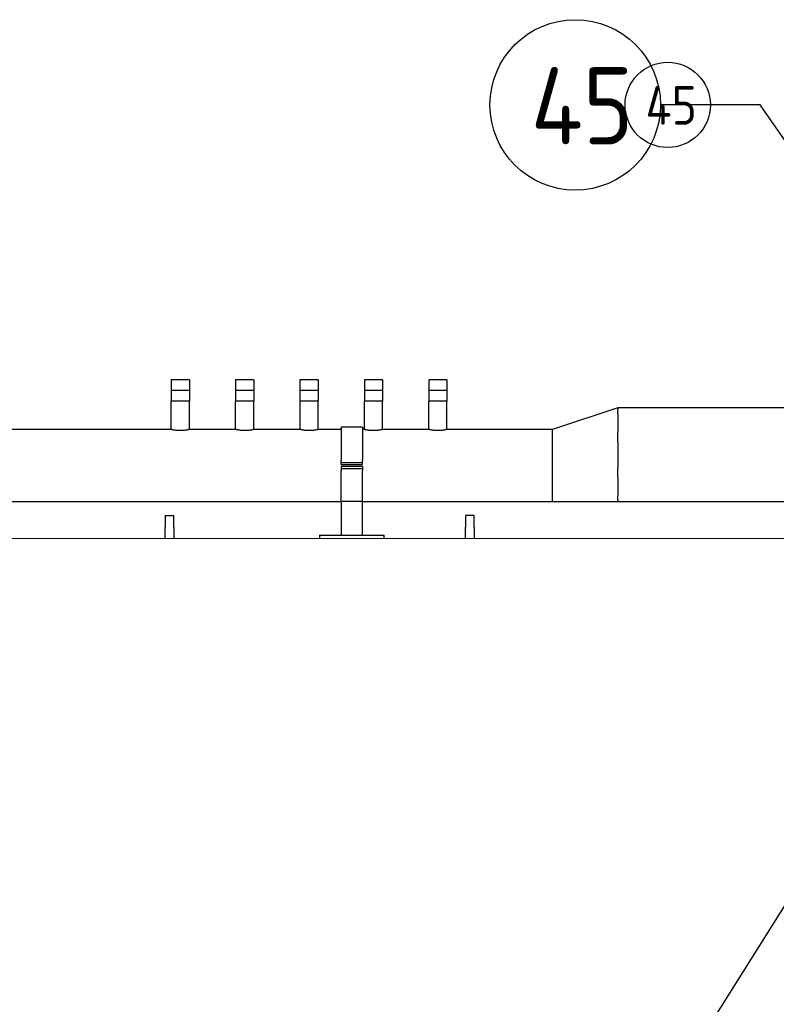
# Model space of a CAD drawing. Extents: x -89225 to 110569, y 13360 to 87647.
# Tile 92 of 256: x 21621 to 23384, y 29512 to 31806. Entities that reach past the tile are written whole.
import ezdxf

# ---------------------------------------------------------------- set-up
doc = ezdxf.new("R2010")
doc.units = 0
for name, color, linetype in [('Beluchtingstank', 253, 'Continuous'), ('INSTALLATIE', 6, 'Continuous'), ('INSTALLATIE @ 100', 6, 'Continuous'), ('INSTALLATIE @ 50', 6, 'Continuous')]:
    doc.layers.add(name, color=color, linetype=linetype)
doc.styles.add('ISO', font='ISO.SHX')

# ---------------------------------------------------------------- blocks, each defined once
blk = doc.blocks.new('Beluchtingsinstallatie VAZ')
for p, q in [((1115886.6, -969902.6), (1115844.2, -969902.6)), ((1115844.2, -969902.6), (1115844.2, -969927.6)), ((1115886.6, -969902.6), (1115886.6, -969927.6)), ((1116036.6, -969902.6), (1115994.2, -969902.6)), ((1115994.2, -969902.6), (1115994.2, -969927.6)), ((1116036.6, -969902.6), (1116036.6, -969927.6)), ((1116186.6, -969902.6), (1116144.2, -969902.6)), ((1116144.2, -969902.6), (1116144.2, -969927.6)), ((1116186.6, -969902.6), (1116186.6, -969927.6)), ((1116336.6, -969902.6), (1116294.2, -969902.6)), ((1116294.2, -969902.6), (1116294.2, -969927.6)), ((1116336.6, -969902.6), (1116336.6, -969927.6)), ((1116486.6, -969902.6), (1116444.2, -969902.6)), ((1116444.2, -969902.6), (1116444.2, -969927.6)), ((1116486.6, -969902.6), (1116486.6, -969927.6)), ((1115886.6, -969927.6), (1115844.2, -969927.6)), ((1115844.2, -969927.6), (1115844.2, -969952.6)), ((1115886.6, -969927.6), (1115886.6, -969952.6)), ((1116036.6, -969927.6), (1115994.2, -969927.6)), ((1115994.2, -969927.6), (1115994.2, -969952.6)), ((1116036.6, -969927.6), (1116036.6, -969952.6)), ((1116186.6, -969927.6), (1116144.2, -969927.6)), ((1116144.2, -969927.6), (1116144.2, -969952.6)), ((1116186.6, -969927.6), (1116186.6, -969952.6)), ((1116336.6, -969927.6), (1116294.2, -969927.6)), ((1116294.2, -969927.6), (1116294.2, -969952.6)), ((1116336.6, -969927.6), (1116336.6, -969952.6)), ((1116486.6, -969927.6), (1116444.2, -969927.6)), ((1116444.2, -969927.6), (1116444.2, -969952.6)), ((1116486.6, -969927.6), (1116486.6, -969952.6)), ((1115886.6, -969952.6), (1115844.2, -969952.6)), ((1115844.4, -970018.5), (1115844.4, -969952.6)), ((1115886.5, -970018.5), (1115886.5, -969952.6)), ((1116036.6, -969952.6), (1115994.2, -969952.6)), ((1115994.4, -970018.5), (1115994.4, -969952.6)), ((1116036.5, -970018.5), (1116036.5, -969952.6)), ((1116186.6, -969952.6), (1116144.2, -969952.6)), ((1116144.4, -970018.5), (1116144.4, -969952.6)), ((1116186.5, -970018.5), (1116186.5, -969952.6)), ((1116336.6, -969952.6), (1116294.2, -969952.6)), ((1116294.4, -970018.5), (1116294.4, -969952.6)), ((1116336.5, -970018.5), (1116336.5, -969952.6)), ((1116486.6, -969952.6), (1116444.2, -969952.6)), ((1116444.4, -970018.5), (1116444.4, -969952.6)), ((1116486.5, -970018.5), (1116486.5, -969952.6)), ((1116884.9, -969967.7), (1116732.5, -970018.5)), ((1116884.9, -969967.7), (1116884.9, -969972.2)), ((1118040.9, -969967.7), (1116884.9, -969967.7)), ((1116884.9, -969981.1), (1116884.9, -969972.2)), ((1116884.9, -969981.1), (1116884.9, -970024.8)), ((1116240, -970013.5), (1116240, -970090.8)), ((1116290, -970013.5), (1116240, -970013.5)), ((1116290, -970013.5), (1116290, -970090.8)), ((1115844.4, -970018.5), (1113486.5, -970018.5)), ((1115994.4, -970018.5), (1115886.5, -970018.5)), ((1116144.4, -970018.5), (1116036.5, -970018.5)), ((1116240, -970018.5), (1116186.5, -970018.5)), ((1116294.4, -970018.5), (1116290, -970018.5)), ((1116444.4, -970018.5), (1116336.5, -970018.5)), ((1116732.5, -970018.5), (1116486.5, -970018.5)), ((1116732.5, -970021.9), (1116732.5, -970018.5)), ((1116732.5, -970028.8), (1116732.5, -970021.9)), ((1116732.5, -970062.3), (1116732.5, -970028.8)), ((1116884.9, -970046.4), (1116884.9, -970024.8)), ((1116884.9, -970046.4), (1116884.9, -970108.1)), ((1116732.5, -970078.9), (1116732.5, -970062.3)), ((1116732.5, -970126.4), (1116732.5, -970078.9)), ((1116240, -970095.1), (1116240, -970090.8)), ((1116240, -970095.1), (1116290, -970095.1)), ((1116240, -970100.1), (1116240, -970095.1)), ((1116240, -970100.1), (1116290, -970100.1)), ((1116290, -970105.1), (1116240, -970105.1)), ((1116240, -970105.1), (1116240, -970110.1)), ((1116290, -970095.1), (1116290, -970090.8)), ((1116290, -970100.1), (1116290, -970095.1)), ((1116290, -970105.1), (1116290, -970110.1)), ((1116240, -970110.1), (1116240, -970114.5)), ((1116290, -970110.1), (1116240, -970110.1)), ((1116240, -970186.1), (1116240, -970114.5)), ((1116290, -970110.1), (1116290, -970114.5)), ((1116290, -970186.1), (1116290, -970114.5)), ((1116732.5, -970143), (1116732.5, -970126.4)), ((1116884.9, -970129.7), (1116884.9, -970108.1)), ((1116884.9, -970129.7), (1116884.9, -970173.4)), ((1116732.5, -970176.5), (1116732.5, -970143)), ((1116884.9, -970182.3), (1116884.9, -970173.4)), ((1116240, -970186.8), (1113140, -970186.8)), ((1116240, -970186.1), (1116240, -970264.6)), ((1116290, -970186.1), (1116240, -970186.1)), ((1116290, -970264.6), (1116290, -970186.1)), ((1116732.5, -970186.8), (1116290, -970186.8)), ((1116732.5, -970183.4), (1116732.5, -970176.5)), ((1116732.5, -970186.8), (1116732.5, -970183.4)), ((1116884.9, -970186.8), (1116732.5, -970186.8)), ((1116884.9, -970182.3), (1116884.9, -970186.8)), ((1117353.4, -970186.8), (1116884.9, -970186.8)), ((1115830, -970218.6), (1115830, -970246.1)), ((1115830, -970218.6), (1115850, -970218.6)), ((1115850, -970246.1), (1115850, -970218.6)), ((1116530, -970218.6), (1116530, -970246.1)), ((1116550, -970218.6), (1116530, -970218.6)), ((1116550, -970246.1), (1116550, -970218.6)), ((1115830, -970258.3), (1115830, -970246.1)), ((1115830, -970272.6), (1115830, -970258.3)), ((1115850, -970246.1), (1115850, -970258.3)), ((1115850, -970258.3), (1115850, -970272.6)), ((1116190, -970264.6), (1116195, -970264.6)), ((1116190, -970264.6), (1116190, -970272.6)), ((1116195, -970264.6), (1116335, -970264.6)), ((1116335, -970264.6), (1116340, -970264.6)), ((1116340, -970272.6), (1116340, -970264.6)), ((1116530, -970258.3), (1116530, -970246.1)), ((1116530, -970272.6), (1116530, -970258.3)), ((1116550, -970246.1), (1116550, -970258.3)), ((1116550, -970258.3), (1116550, -970272.6))]:
    blk.add_line(p, q)
for points in [[(1115886.5, -970018.5), (1115886.5, -970018.5), (1115886.4, -970018.5), (1115885.9, -970018.7), (1115885.4, -970018.8), (1115884.4, -970019), (1115883.7, -970019.2), (1115882.2, -970019.5), (1115881.3, -970019.7), (1115879.4, -970020), (1115878.4, -970020.2), (1115876.1, -970020.5), (1115874.8, -970020.7), (1115872.2, -970020.9), (1115870.9, -970021), (1115868.1, -970021.2), (1115866.8, -970021.2), (1115864.1, -970021.2), (1115862.7, -970021.2), (1115860, -970021), (1115858.7, -970020.9), (1115856.1, -970020.7), (1115854.8, -970020.5), (1115852.5, -970020.2), (1115851.5, -970020), (1115849.6, -970019.7), (1115848.7, -970019.5), (1115847.2, -970019.2), (1115846.5, -970019), (1115845.4, -970018.8), (1115845, -970018.7), (1115844.5, -970018.5), (1115844.4, -970018.5), (1115844.4, -970018.5)], [(1116036.5, -970018.5), (1116036.5, -970018.5), (1116036.4, -970018.5), (1116035.9, -970018.7), (1116035.4, -970018.8), (1116034.4, -970019), (1116033.7, -970019.2), (1116032.2, -970019.5), (1116031.3, -970019.7), (1116029.4, -970020), (1116028.4, -970020.2), (1116026.1, -970020.5), (1116024.8, -970020.7), (1116022.2, -970020.9), (1116020.9, -970021), (1116018.1, -970021.2), (1116016.8, -970021.2), (1116014.1, -970021.2), (1116012.7, -970021.2), (1116010, -970021), (1116008.7, -970020.9), (1116006.1, -970020.7), (1116004.8, -970020.5), (1116002.5, -970020.2), (1116001.5, -970020), (1115999.6, -970019.7), (1115998.7, -970019.5), (1115997.2, -970019.2), (1115996.5, -970019), (1115995.4, -970018.8), (1115995, -970018.7), (1115994.5, -970018.5), (1115994.4, -970018.5), (1115994.4, -970018.5)], [(1116186.5, -970018.5), (1116186.5, -970018.5), (1116186.4, -970018.5), (1116185.9, -970018.7), (1116185.4, -970018.8), (1116184.4, -970019), (1116183.7, -970019.2), (1116182.2, -970019.5), (1116181.3, -970019.7), (1116179.4, -970020), (1116178.4, -970020.2), (1116176.1, -970020.5), (1116174.8, -970020.7), (1116172.2, -970020.9), (1116170.9, -970021), (1116168.1, -970021.2), (1116166.8, -970021.2), (1116164.1, -970021.2), (1116162.7, -970021.2), (1116160, -970021), (1116158.7, -970020.9), (1116156.1, -970020.7), (1116154.8, -970020.5), (1116152.5, -970020.2), (1116151.5, -970020), (1116149.6, -970019.7), (1116148.7, -970019.5), (1116147.2, -970019.2), (1116146.5, -970019), (1116145.4, -970018.8), (1116145, -970018.7), (1116144.5, -970018.5), (1116144.4, -970018.5), (1116144.4, -970018.5)], [(1116336.5, -970018.5), (1116336.5, -970018.5), (1116336.4, -970018.5), (1116335.9, -970018.7), (1116335.4, -970018.8), (1116334.4, -970019), (1116333.7, -970019.2), (1116332.2, -970019.5), (1116331.3, -970019.7), (1116329.4, -970020), (1116328.4, -970020.2), (1116326.1, -970020.5), (1116324.8, -970020.7), (1116322.2, -970020.9), (1116320.9, -970021), (1116318.1, -970021.2), (1116316.8, -970021.2), (1116314.1, -970021.2), (1116312.7, -970021.2), (1116310, -970021), (1116308.7, -970020.9), (1116306.1, -970020.7), (1116304.8, -970020.5), (1116302.5, -970020.2), (1116301.5, -970020), (1116299.6, -970019.7), (1116298.7, -970019.5), (1116297.2, -970019.2), (1116296.5, -970019), (1116295.4, -970018.8), (1116295, -970018.7), (1116294.5, -970018.5), (1116294.4, -970018.5), (1116294.4, -970018.5)], [(1116486.5, -970018.5), (1116486.5, -970018.5), (1116486.4, -970018.5), (1116485.9, -970018.7), (1116485.4, -970018.8), (1116484.4, -970019), (1116483.7, -970019.2), (1116482.2, -970019.5), (1116481.3, -970019.7), (1116479.4, -970020), (1116478.4, -970020.2), (1116476.1, -970020.5), (1116474.8, -970020.7), (1116472.2, -970020.9), (1116470.9, -970021), (1116468.1, -970021.2), (1116466.8, -970021.2), (1116464.1, -970021.2), (1116462.7, -970021.2), (1116460, -970021), (1116458.7, -970020.9), (1116456.1, -970020.7), (1116454.8, -970020.5), (1116452.5, -970020.2), (1116451.5, -970020), (1116449.6, -970019.7), (1116448.7, -970019.5), (1116447.2, -970019.2), (1116446.5, -970019), (1116445.4, -970018.8), (1116445, -970018.7), (1116444.5, -970018.5), (1116444.4, -970018.5), (1116444.4, -970018.5)]]:
    blk.add_open_spline(points, degree=3, knots=[3.190917, 3.190917, 3.190917, 3.190917, 3.589754, 3.589754, 3.98859, 3.98859, 4.387427, 4.387427, 4.786263, 4.786263, 5.185156, 5.185156, 5.584049, 5.584049, 5.982941, 5.982941, 6.381834, 6.381834, 6.780727, 6.780727, 7.17962, 7.17962, 7.578512, 7.578512, 7.977405, 7.977405, 8.376242, 8.376242, 8.775078, 8.775078, 9.173915, 9.173915, 9.572751, 9.572751, 9.572751, 9.572751])
blk = doc.blocks.new('*U87')
for points in [[(-8.012, 11.516), (0, 0)], [(0, 0), (2.324, 0)]]:
    blk.add_lwpolyline(points)
blk.add_circle((4.31, 0), 1.986)
blk.add_solid([(-7.27, 9.951), (-8.012, 11.516), (-6.802, 10.276)])
at = {"style": 'ISO'}
blk.add_attdef('NUMMER', (3.146, -0.835), '', height=1.8, dxfattribs=at)
blk = doc.blocks.new('*U565')
at = {"layer": 'INSTALLATIE @ 100'}
ref = blk.add_blockref('*U87', (23346.2, 31607.2), dxfattribs=dict(at, xscale=100, yscale=100, zscale=100, rotation=180))
ref.add_attrib('NUMMER', '45', (22811.7, 31515.2), dxfattribs={"layer": '0', "height": 180, "style": 'ISO'})
at = {"layer": 'INSTALLATIE @ 50'}
ref = blk.add_blockref('*U87', (23346.2, 31607.2), dxfattribs=dict(at, xscale=50, yscale=50, zscale=50, rotation=180))
ref.add_attrib('NUMMER', '45', (23079, 31561.2), dxfattribs={"layer": '0', "height": 90, "style": 'ISO'})
blk = doc.blocks.new('*U88')
for points in [[(-12.538, -19.967), (0, 0)], [(0, 0), (2.324, 0)]]:
    blk.add_lwpolyline(points)
blk.add_circle((4.31, 0), 1.986)
blk.add_solid([(-11.389, -18.672), (-12.538, -19.967), (-11.871, -18.369)])
at = {"style": 'ISO'}
blk.add_attdef('NUMMER', (3.146, -0.835), '', height=1.8, dxfattribs=at)
blk = doc.blocks.new('*U566')
at = {"layer": 'INSTALLATIE @ 100'}
ref = blk.add_blockref('*U88', (22356.8, 28076.4), dxfattribs=dict(at, xscale=100, yscale=100, zscale=100, rotation=180))
ref.add_attrib('NUMMER', '11', (21822.3, 27984.4), dxfattribs={"layer": '0', "height": 180, "style": 'ISO'})
at = {"layer": 'INSTALLATIE @ 50'}
ref = blk.add_blockref('*U88', (22356.8, 28076.4), dxfattribs=dict(at, xscale=50, yscale=50, zscale=50, rotation=180))
ref.add_attrib('NUMMER', '11', (22089.6, 28030.4), dxfattribs={"layer": '0', "height": 90, "style": 'ISO'})
blk = doc.blocks.new('*U91')
for points in [[(-11.039, -18.369), (0, 0)], [(0, 0), (2.324, 0)]]:
    blk.add_lwpolyline(points)
blk.add_circle((4.31, 0), 1.986)
blk.add_solid([(-9.915, -17.051), (-11.039, -18.369), (-10.403, -16.757)])
at = {"style": 'ISO'}
blk.add_attdef('NUMMER', (3.146, -0.835), '', height=1.8, dxfattribs=at)
blk = doc.blocks.new('*U569')
at = {"layer": 'INSTALLATIE @ 100'}
ref = blk.add_blockref('*U91', (23326.5, 28075.8), dxfattribs=dict(at, xscale=100, yscale=100, zscale=100, rotation=180))
ref.add_attrib('NUMMER', '09', (22792, 27983.8), dxfattribs={"layer": '0', "height": 180, "style": 'ISO'})
at = {"layer": 'INSTALLATIE @ 50'}
ref = blk.add_blockref('*U91', (23326.5, 28075.8), dxfattribs=dict(at, xscale=50, yscale=50, zscale=50, rotation=180))
ref.add_attrib('NUMMER', '09', (23059.2, 28029.8), dxfattribs={"layer": '0', "height": 90, "style": 'ISO'})

msp = doc.modelspace()

# ---------------------------------------------------------------- linework, layer by layer
at = {"layer": 'Beluchtingstank', "lineweight": 9}
msp.add_line((15854.7, 30596.8), (23483.1, 30596.8), dxfattribs=at)

# ---------------------------------------------------------------- block references
at = {"layer": 'INSTALLATIE'}
for name, p in [('Beluchtingsinstallatie VAZ', (-1093870.3, 1000869.5)), ('*U565', (0, 0)), ('*U566', (0, 0)), ('*U569', (0, 0))]:
    msp.add_blockref(name, p, dxfattribs=at)

doc.saveas('drawing.dxf')
